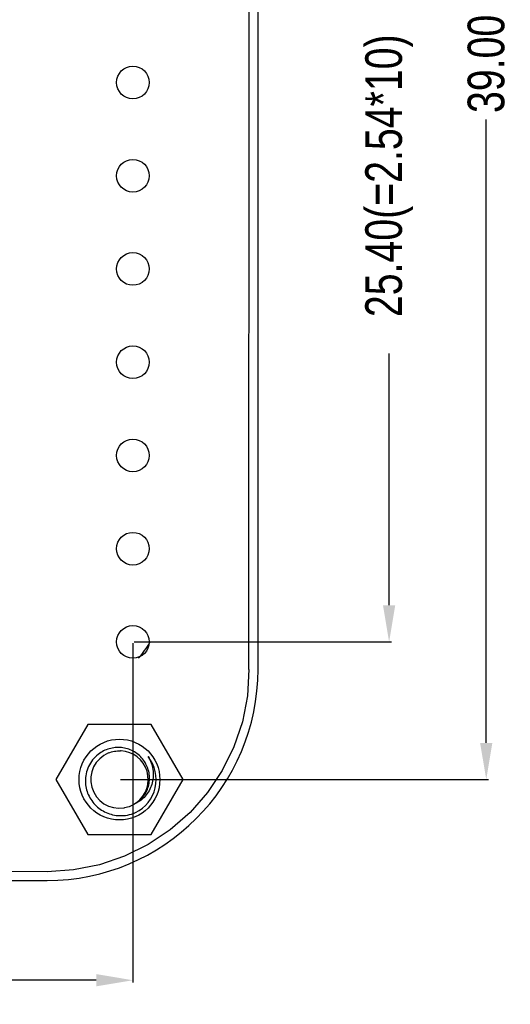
# Model space of a CAD drawing. Header units: inches. Extents: x -16 to 86, y -28 to 28.
# Tile 19 of 35: x 72 to 86, y -28 to -1. Entities that reach past the tile are written whole.
import ezdxf

# ---------------------------------------------------------------- set-up
doc = ezdxf.new("R2010")
doc.units = ezdxf.units.IN
doc.header["$LTSCALE"] = 1.21
doc.header["$MEASUREMENT"] = 0
doc.header["$PDMODE"] = 3
doc.header["$PDSIZE"] = 0.3125
doc.layers.get('0').update_dxf_attribs({"linetype": 'CONTINUOUS'})
doc.layers.get('Defpoints').update_dxf_attribs({"linetype": 'CONTINUOUS'})
doc.layers.add('Dim', color=3, linetype='CONTINUOUS', lineweight=25)
doc.styles.get("Standard").update_dxf_attribs({"font": 'txt', "width": 0.8})
doc.dimstyles.get("Standard").update_dxf_attribs({"dimtxt": 0.15625, "dimasz": 0.1875, "dimexe": 0.125, "dimexo": 0.0625, "dimgap": 0.09, "dimtad": 0, "dimtih": 1, "dimtoh": 1, "dimzin": 4, "dimdsep": 46, "dimtxsty": 'STANDARD', "dimblk": '_FILLED', "dimblk1": '_FILLED', "dimblk2": '_FILLED', "dimcen": 0.09, "dimazin": 1, "dimtp": 0.01, "dimtm": 0.01, "dimtfac": 1, "dimtofl": 0, "dimtmove": 0, "dimatfit": 3, "dimldrblk": '_FILLED', "dimfxl": 1, "dimtolj": 1, "dimtzin": 4, "dimarcsym": 0})

# ---------------------------------------------------------------- blocks, each defined once
blk = doc.blocks.new('_FILLED')
at = {"color": 0, "linetype": 'ByBlock'}
blk.add_solid([(0, 0), (-1, 0.167), (-1, -0.167)], dxfattribs=at)
blk = doc.blocks.new('*D58')
at = {"layer": 'Defpoints', "color": 0}
for p in [(75.083, 16.915), (75.083, -22.085), (85.078, -22.085)]:
    blk.add_point(p, dxfattribs=at)
at = {"layer": 'Dim', "color": 0, "lineweight": -2}
for p, q in [((75.115, 16.915), (85.14, 16.915)), ((85.078, 15.915), (85.078, -1.073)), ((85.078, -21.085), (85.078, -4.096)), ((75.115, -22.085), (85.14, -22.085))]:
    blk.add_line(p, q, dxfattribs=at)
for p, rotation in [((85.078, 16.915), 90), ((85.078, -22.085), 270)]:
    blk.add_blockref('_FILLED', p, dxfattribs=dict(at, rotation=rotation))
at = {"layer": 'Dim', "color": 0, "insert": (85.078, -2.585), "char_height": 1, "attachment_point": 5, "rotation": 90}
blk.add_mtext('\\A1;39.00', dxfattribs=at)
blk = doc.blocks.new('*D61')
at = {"layer": 'Defpoints', "color": 0}
for p in [(75.448, 7.067), (82.431, 7.067), (75.448, -18.333)]:
    blk.add_point(p, dxfattribs=at)
at = {"layer": 'Dim', "color": 0, "lineweight": -2}
for p, q in [((75.479, 7.067), (82.493, 7.067)), ((82.431, 6.067), (82.431, -0.788)), ((82.431, -17.333), (82.431, -10.478)), ((75.479, -18.333), (82.493, -18.333))]:
    blk.add_line(p, q, dxfattribs=at)
for p, rotation in [((82.431, 7.067), 90), ((82.431, -18.333), 270)]:
    blk.add_blockref('_FILLED', p, dxfattribs=dict(at, rotation=rotation))
at = {"layer": 'Dim', "color": 0, "insert": (82.431, -5.633), "char_height": 1, "attachment_point": 5, "rotation": 90}
blk.add_mtext('\\A1;25.40(=2.54*10)', dxfattribs=at)
blk = doc.blocks.new('*D62')
at = {"layer": 'Defpoints', "color": 0}
for p in [(57.668, -18.333), (75.448, -18.333), (75.448, -27.551)]:
    blk.add_point(p, dxfattribs=at)
at = {"layer": 'Dim', "color": 0, "lineweight": -2}
for p, q in [((57.668, -18.364), (57.668, -27.613)), ((75.448, -18.364), (75.448, -27.613)), ((58.668, -27.551), (65.046, -27.551)), ((74.448, -27.551), (68.07, -27.551))]:
    blk.add_line(p, q, dxfattribs=at)
at = {"layer": 'Dim', "color": 0, "lineweight": -2, "rotation": 180}
blk.add_blockref('_FILLED', (57.668, -27.551), dxfattribs=at)
at = {"layer": 'Dim', "color": 0, "lineweight": -2}
blk.add_blockref('_FILLED', (75.448, -27.551), dxfattribs=at)
at = {"layer": 'Dim', "color": 0, "insert": (66.558, -27.551), "char_height": 1, "attachment_point": 5}
blk.add_mtext('\\A1;17.78', dxfattribs=at)

msp = doc.modelspace()

# ---------------------------------------------------------------- linework, layer by layer
at = {"color": 7, "linetype": 'Continuous'}
for p, q in [((78.858, -19.083), (78.858, 13.917)), ((78.608, -19.083), (78.618, 8.21)), ((78.608, -19.083), (78.573, -19.802)), ((78.573, -19.802), (78.432, -20.509)), ((74.217, -20.583), (73.351, -22.083)), ((75.949, -20.583), (74.217, -20.583)), ((76.815, -22.083), (75.949, -20.583)), ((78.432, -20.509), (78.2, -21.192)), ((78.2, -21.192), (77.881, -21.839)), ((77.881, -21.839), (77.481, -22.438)), ((73.351, -22.083), (74.217, -23.583)), ((75.949, -23.583), (76.815, -22.083)), ((77.481, -22.438), (77.005, -22.98)), ((77.005, -22.98), (76.463, -23.455)), ((74.217, -23.583), (75.949, -23.583)), ((76.463, -23.455), (75.864, -23.856)), ((75.864, -23.856), (75.217, -24.175)), ((74.535, -24.407), (73.827, -24.547)), ((75.217, -24.175), (74.535, -24.407)), ((73.108, -24.594), (60.058, -24.583)), ((73.827, -24.547), (73.108, -24.594)), ((60.058, -24.833), (73.108, -24.833))]:
    msp.add_line(p, q, dxfattribs=at)
at = {"color": 6, "linetype": 'Continuous'}
for centre in [(75.448, -3.093), (75.448, -5.633), (75.448, -8.173), (75.448, -10.713), (75.448, -13.253), (75.448, -15.793), (75.448, -18.333)]:
    msp.add_circle(centre, 0.445, dxfattribs=at)
at = {"color": 7, "linetype": 'Continuous'}
msp.add_circle((75.083, -22.083), 1.1, dxfattribs=at)
at = {"color": 6, "linetype": 'Continuous'}
msp.add_arc((73.478, -16.958), 2.8, 319.4368, 330.3773, dxfattribs=at)
at = {"color": 7, "linetype": 'Continuous'}
for centre, radius, start, end in [((73.108, -19.083), 5.75, 270, 0), ((75.083, -22.083), 0.783, 112.3665, 278.8389), ((75.083, -22.08), 0.781, 86.7552, 88.1892), ((75.083, -22.083), 0.783, 306.527, 86.7543), ((75.083, -22.083), 1, 295.7143, 38.5714), ((75.083, -22.085), 0.782, 278.8359, 280.2694)]:
    msp.add_arc(centre, radius, start, end, dxfattribs=at)
for points, knots in [([(74.54, -21.37), (74.483, -21.41), (74.377, -21.504), (74.256, -21.677), (74.178, -21.873), (74.157, -22.013), (74.154, -22.083)], [0, 0, 0, 0, 0.249982, 0.499979, 0.749972, 1, 1, 1, 1]), ([(75.526, -22.729), (75.574, -22.699), (75.662, -22.63), (75.77, -22.5), (75.849, -22.351), (75.895, -22.189), (75.907, -22.021), (75.884, -21.854), (75.829, -21.695), (75.742, -21.55), (75.629, -21.426), (75.493, -21.325), (75.341, -21.254), (75.177, -21.213), (75.009, -21.204), (74.842, -21.228), (74.683, -21.282), (74.585, -21.338), (74.54, -21.37)], [0, 0, 0, 0, 0.062483, 0.124965, 0.187453, 0.249942, 0.312434, 0.374929, 0.437427, 0.499926, 0.562428, 0.624933, 0.687439, 0.749947, 0.812458, 0.87497, 0.937484, 1, 1, 1, 1]), ([(74.785, -21.358), (74.836, -21.337), (74.942, -21.306), (75.053, -21.298), (75.108, -21.3)], [0, 0, 0, 0, 0.5, 1, 1, 1, 1]), ([(75.865, -21.459), (75.897, -21.512), (75.951, -21.624), (75.998, -21.804), (76.009, -21.99), (75.983, -22.174), (75.919, -22.349), (75.819, -22.506), (75.688, -22.637), (75.582, -22.703), (75.526, -22.729)], [0, 0, 0, 0, 0.125281, 0.250495, 0.375643, 0.500713, 0.625695, 0.750582, 0.875348, 1, 1, 1, 1]), ([(74.154, -22.083), (74.152, -22.145), (74.16, -22.271), (74.209, -22.453), (74.294, -22.622), (74.41, -22.771), (74.553, -22.895), (74.717, -22.988), (74.896, -23.048), (75.02, -23.065), (75.083, -23.067)], [0, 0, 0, 0, 0.124992, 0.249982, 0.374979, 0.499974, 0.624977, 0.749984, 0.874986, 1, 1, 1, 1]), ([(75.526, -22.729), (75.481, -22.76), (75.383, -22.813), (75.277, -22.844), (75.223, -22.854)], [0, 0, 0, 0, 0.499978, 1, 1, 1, 1]), ([(75.083, -23.067), (75.157, -23.069), (75.306, -23.058), (75.449, -23.013), (75.517, -22.984)], [0, 0, 0, 0, 0.499989, 1, 1, 1, 1])]:
    msp.add_open_spline(points, degree=3, knots=knots, dxfattribs=at)

# ---------------------------------------------------------------- dimensions: what is measured, and where the dimension line sits
at = {"layer": 'Dim'}
dim = msp.add_linear_dim(base=(85.078, -22.085), p1=(75.083, 16.915), p2=(75.083, -22.085), angle=90, dimstyle='STANDARD', override={"dimscale": 0.5, "dimtxt": 2, "dimasz": 2, "dimtih": 0, "dimtoh": 0, "dimzin": 0, "dimcen": 0.198, "dimadec": 0, "dimazin": 0, "dimtp": 0, "dimtm": 0, "dimtdec": 4, "dimtzin": 0}, dxfattribs=at)
dim.commit()
dim.dimension.update_dxf_attribs({"geometry": '*D58', "text_midpoint": (85.078, -2.585)})
dim = msp.add_linear_dim(base=(82.431, 7.067), p1=(75.448, -18.333), p2=(75.448, 7.067), angle=90, text='<>(=2.54*10)', dimstyle='STANDARD', override={"dimscale": 0.5, "dimtxt": 2, "dimasz": 2, "dimtih": 0, "dimtoh": 0, "dimzin": 0, "dimblk": '_FILLED', "dimcen": 0.198, "dimadec": 0, "dimazin": 0, "dimtp": 0, "dimtm": 0, "dimtdec": 4, "dimtzin": 0}, dxfattribs=at)
dim.commit()
dim.dimension.update_dxf_attribs({"geometry": '*D61', "text_midpoint": (82.431, -5.633)})
dim = msp.add_linear_dim(base=(75.448, -27.551), p1=(57.668, -18.333), p2=(75.448, -18.333), dimstyle='STANDARD', override={"dimscale": 0.5, "dimtxt": 2, "dimasz": 2, "dimtih": 0, "dimtoh": 0, "dimzin": 0, "dimcen": 0.198, "dimadec": 0, "dimazin": 0, "dimtp": 0, "dimtm": 0, "dimtdec": 4, "dimtzin": 0}, dxfattribs=at)
dim.commit()
dim.dimension.update_dxf_attribs({"geometry": '*D62', "text_midpoint": (66.558, -27.551)})

doc.saveas('drawing.dxf')
